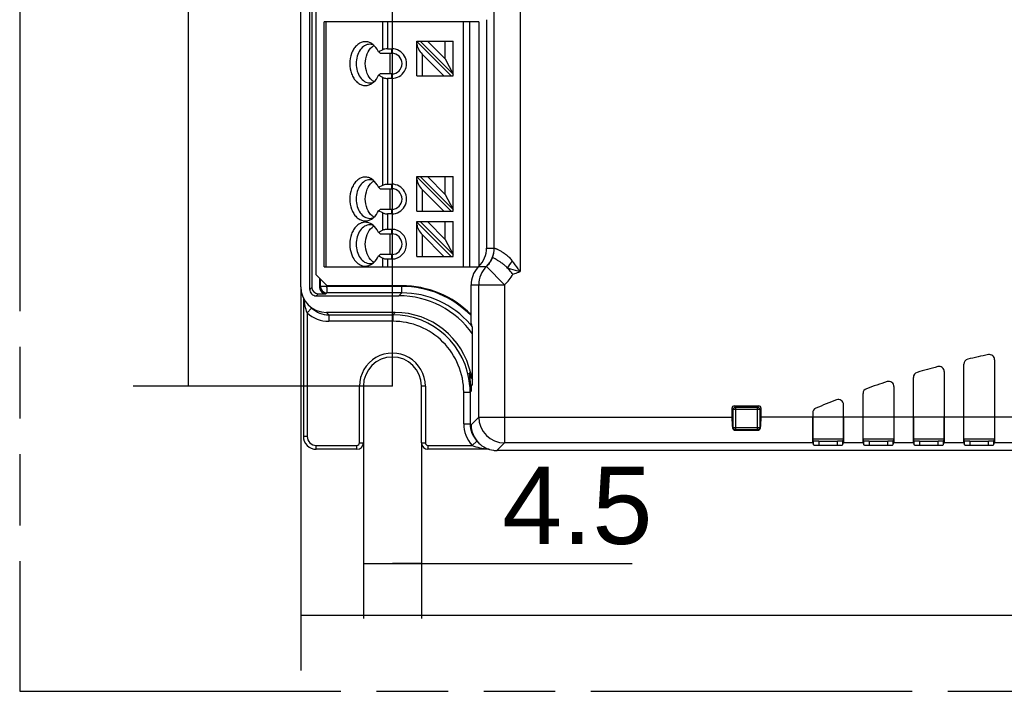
# Model space of a CAD drawing. Header units: millimetres. Extents: x 0 to 210, y 0 to 297.
# Tile 3 of 24: x 50 to 77, y 133 to 151. Entities that reach past the tile are written whole.
import ezdxf
from ezdxf.enums import TextEntityAlignment as Align

# ---------------------------------------------------------------- set-up
doc = ezdxf.new("R2010")
doc.units = ezdxf.units.MM
doc.header["$LTSCALE"] = 19.36
doc.linetypes.add('PHANTOM', pattern=[0.8, 0.45, -0.05, 0.1, -0.05, 0.1, -0.05])
doc.layers.get('0').update_dxf_attribs({"linetype": 'CONTINUOUS'})
doc.layers.add('DEFAULT_3', color=7, linetype='PHANTOM')
doc.layers.add('Z_DIM_2D', color=7, linetype='CONTINUOUS')
doc.styles.add('TEXTSTYLE_3', font='helveticaneueltw1g-ltcn.otf')
doc.dimstyles.new('DIMSTYLE_1', dxfattribs={"dimtxt": 2.1, "dimasz": 3.5, "dimexe": 1.5, "dimexo": 0, "dimgap": 0.525, "dimtad": 1, "dimdec": 3, "dimlfac": 2.857143, "dimdsep": 46, "dimtxsty": 'TEXTSTYLE_3', "dimblk": '_FILLED', "dimblk1": '_FILLED', "dimblk2": '_FILLED', "dimcen": 0.09, "dimclrt": 5, "dimadec": 3, "dimazin": 2, "dimtp": 0.3, "dimtm": 0.3, "dimtfac": 1, "dimtdec": 3, "dimtofl": 0, "dimtmove": 0, "dimatfit": 3, "dimldrblk": '_FILLED', "dimfxl": 0, "dimtolj": 1, "dimarcsym": 0})
doc.dimstyles.new('DIMSTYLE_2', dxfattribs={"dimtxt": 2.1, "dimasz": 3.5, "dimexe": 1.5, "dimexo": 0, "dimgap": 0.525, "dimtad": 1, "dimdec": 0, "dimlfac": 2.857143, "dimdsep": 46, "dimtxsty": 'TEXTSTYLE_3', "dimblk": '_FILLED', "dimblk1": '_FILLED', "dimblk2": '_FILLED', "dimcen": 0.09, "dimclrt": 5, "dimadec": 3, "dimazin": 2, "dimtp": 0.5, "dimtm": 0.5, "dimtfac": 1, "dimtdec": 0, "dimtofl": 0, "dimtmove": 0, "dimatfit": 3, "dimldrblk": '_FILLED', "dimfxl": 0, "dimtolj": 1, "dimarcsym": 0})
doc.dimstyles.new('DIMSTYLE_4', dxfattribs={"dimtxt": 2.1, "dimasz": 3.5, "dimexe": 1.5, "dimexo": 0, "dimgap": 0.525, "dimtad": 1, "dimdec": 3, "dimlfac": 2.857143, "dimdsep": 46, "dimtxsty": 'TEXTSTYLE_3', "dimblk": '_FILLED', "dimblk1": '_FILLED', "dimblk2": '_FILLED', "dimcen": 0.09, "dimclrt": 5, "dimadec": 3, "dimazin": 2, "dimtp": 0.1, "dimtm": 0.1, "dimtfac": 1, "dimtdec": 3, "dimtofl": 0, "dimtmove": 0, "dimatfit": 3, "dimldrblk": '_FILLED', "dimfxl": 0, "dimtolj": 1, "dimarcsym": 0})

# ---------------------------------------------------------------- blocks, each defined once
blk = doc.blocks.new('*D3')
at = {"layer": 'Z_DIM_2D', "color": 2, "linetype": 'Continuous', "transparency": 16777216}
for p, q in [((57.75, 143.661), (57.75, 133.243)), ((100.837, 139.914), (100.837, 133.243)), ((57.75, 134.743), (79.293, 134.743)), ((100.837, 134.743), (79.293, 134.743))]:
    blk.add_line(p, q, dxfattribs=at)
at = {"layer": 'Z_DIM_2D', "color": 5, "linetype": 'Continuous', "transparency": 16777216, "style": 'TEXTSTYLE_3'}
blk.add_text('123', height=2.1, dxfattribs=at).set_placement((79.293, 135.268), align=Align.CENTER)
blk = doc.blocks.new('_FILLED')
at = {"color": 0, "linetype": 'ByBlock'}
blk.add_solid([(0, 0), (-1, 0.125), (-1, -0.125)], dxfattribs=at)
blk = doc.blocks.new('_NONE')
blk = doc.blocks.new('*D6')
at = {"layer": 'Z_DIM_2D', "color": 2, "linetype": 'Continuous', "transparency": 16777216}
for p, q in [((59.449, 139.424), (59.449, 134.653)), ((61.024, 139.424), (61.024, 134.653)), ((59.449, 136.153), (60.237, 136.153)), ((61.024, 136.153), (60.237, 136.153)), ((60.237, 136.153), (66.738, 136.153))]:
    blk.add_line(p, q, dxfattribs=at)
at = {"layer": 'Z_DIM_2D', "color": 5, "linetype": 'Continuous', "transparency": 16777216, "style": 'TEXTSTYLE_3'}
blk.add_text('4.5', height=2.1, dxfattribs=at).set_placement((63.211, 136.678))
blk = doc.blocks.new('*D7')
at = {"layer": 'Z_DIM_2D', "color": 2, "linetype": 'Continuous', "transparency": 16777216}
for p, q in [((60.237, 140.964), (60.237, 168.539)), ((99.087, 164.414), (99.087, 168.539)), ((60.237, 167.039), (79.662, 167.039)), ((99.087, 167.039), (79.662, 167.039))]:
    blk.add_line(p, q, dxfattribs=at)
at = {"layer": 'Z_DIM_2D', "color": 5, "linetype": 'Continuous', "transparency": 16777216, "style": 'TEXTSTYLE_3'}
blk.add_text('111', height=2.1, dxfattribs=at).set_placement((79.662, 167.564), align=Align.CENTER)
blk = doc.blocks.new('*D8')
at = {"layer": 'Z_DIM_2D', "color": 2, "linetype": 'Continuous', "transparency": 16777216}
for p, q in [((99.087, 164.414), (53.21, 164.414)), ((54.71, 164.414), (54.71, 152.689)), ((54.71, 140.964), (54.71, 152.689)), ((60.237, 140.964), (53.21, 140.964))]:
    blk.add_line(p, q, dxfattribs=at)
at = {"layer": 'Z_DIM_2D', "color": 5, "linetype": 'Continuous', "transparency": 16777216, "style": 'TEXTSTYLE_3'}
blk.add_text('67', height=2.1, rotation=90, dxfattribs=at).set_placement((54.185, 154.275), align=Align.CENTER)

msp = doc.modelspace()

# ---------------------------------------------------------------- linework, layer by layer
at = {"color": 9, "linetype": 'Continuous'}
for p, q in [((63.69804, 165.95771), (63.69803, 144.06873)), ((62.99828, 144.70997), (62.99828, 165.25795)), ((58.43274, 150.8519), (58.43274, 144.2019)), ((59.97523, 150.09127), (59.97523, 150.8519)), ((60.09897, 150.8519), (60.09897, 150.1169)), ((62.16595, 144.2019), (62.16595, 150.8519)), ((62.3304, 150.8519), (62.3304, 144.2019)), ((60.21899, 149.9944), (60.21899, 150.1169)), ((61.04149, 149.97441), (61.04149, 149.3819)), ((59.97523, 146.41627), (59.97523, 149.33753)), ((60.09897, 149.3119), (60.09897, 146.4419)), ((60.21898, 149.3119), (60.21898, 149.4344)), ((60.21899, 146.3194), (60.21899, 146.4419)), ((61.04149, 146.29941), (61.04149, 145.7069)), ((59.97523, 145.19127), (59.97523, 145.66253)), ((60.09897, 145.6369), (60.09897, 145.2169)), ((60.21898, 145.6369), (60.21898, 145.7594)), ((60.21899, 145.0944), (60.21899, 145.2169)), ((61.04149, 145.07441), (61.04149, 144.4819)), ((60.21899, 144.4119), (60.21899, 144.5344)), ((62.78883, 144.70999), (62.99799, 144.70999)), ((59.97523, 144.2019), (59.97523, 144.43753)), ((60.09897, 144.4119), (60.09897, 144.2019)), ((62.58149, 144.21043), (62.78839, 144.21042)), ((62.7884, 144.21043), (63.27857, 143.71086)), ((58.28466, 143.66695), (58.25979, 143.64208)), ((58.28466, 143.66695), (58.28466, 143.87122)), ((60.49461, 143.66694), (58.28466, 143.66695)), ((60.49461, 143.66679), (60.49068, 143.66695)), ((60.4907, 143.49201), (60.4907, 143.66695)), ((62.36937, 143.71086), (63.27858, 143.71086)), ((62.57882, 140.12087), (62.57882, 143.71086)), ((63.27857, 143.71086), (63.27858, 139.4211)), ((58.04972, 143.64208), (57.99519, 143.58755)), ((58.17013, 143.41261), (58.22466, 143.46714)), ((60.4907, 143.49201), (58.45786, 143.49201)), ((60.4907, 143.49201), (60.41125, 143.41261)), ((57.92617, 142.94938), (58.04375, 143.07899)), ((57.92617, 142.94938), (57.92617, 139.59859)), ((58.51463, 142.89711), (58.4508, 142.96093)), ((58.51463, 142.89711), (60.24568, 142.89711)), ((58.51464, 142.89711), (58.51464, 142.72217)), ((60.30955, 142.96093), (60.24568, 142.89711)), ((60.24568, 142.89711), (60.2457, 142.72217)), ((60.24548, 142.72217), (58.51463, 142.72217)), ((59.44926, 140.96427), (59.34426, 140.96427)), ((59.34426, 139.42371), (59.34426, 140.96426)), ((61.12926, 140.96427), (61.02426, 140.96427)), ((61.12926, 140.96427), (61.12926, 139.42371)), ((62.17002, 139.94215), (62.17002, 140.79842)), ((62.17002, 140.79785), (62.34496, 140.79783)), ((62.34496, 140.79783), (62.37212, 140.82499)), ((62.34496, 140.79783), (62.34496, 139.94215)), ((72.47042, 140.45982), (72.47133, 140.46018)), ((69.44362, 140.35911), (69.47661, 140.32612)), ((70.20075, 140.32612), (69.47661, 140.32612)), ((69.47661, 139.84008), (69.47661, 140.32612)), ((69.54422, 140.39374), (69.51123, 140.42673)), ((69.54422, 140.39374), (70.13313, 140.39374)), ((69.54422, 140.39374), (69.54422, 139.77246)), ((70.16612, 140.42673), (70.13313, 140.39374)), ((70.13313, 139.77246), (70.13313, 140.39374)), ((70.20075, 140.32612), (70.23373, 140.35911)), ((70.20075, 140.32612), (70.20075, 139.84008)), ((62.17002, 139.94215), (62.34496, 139.94215)), ((62.37212, 139.91459), (62.34496, 139.94215)), ((62.57882, 140.12087), (62.37212, 139.91459)), ((62.57882, 140.12086), (69.44362, 140.12086)), ((89.44051, 140.12086), (70.23373, 140.12086)), ((69.47661, 139.84008), (69.46123, 139.8247)), ((69.47661, 139.84008), (70.20075, 139.84008)), ((69.53721, 139.76545), (69.54422, 139.77246)), ((70.13313, 139.77246), (69.54422, 139.77246)), ((70.13313, 139.77246), (70.14015, 139.76545)), ((70.21612, 139.8247), (70.20075, 139.84008)), ((57.92617, 139.59859), (57.82117, 139.5986)), ((59.34426, 139.4237), (59.44926, 139.4237)), ((61.02426, 139.4237), (61.12926, 139.4237)), ((62.39723, 139.35368), (62.52684, 139.47126)), ((62.52684, 139.47126), (62.52731, 139.47074)), ((63.07184, 139.21434), (63.27858, 139.4211)), ((71.6407, 139.4211), (63.27858, 139.4211)), ((72.46515, 139.52606), (71.6407, 139.52606)), ((71.7992, 139.46692), (71.7992, 139.36196)), ((72.30665, 139.36196), (72.30665, 139.46692)), ((73.0057, 139.4211), (72.46515, 139.4211)), ((73.83015, 139.52606), (73.0057, 139.52606)), ((73.1642, 139.46692), (73.1642, 139.36196)), ((73.67165, 139.36196), (73.67165, 139.46692)), ((74.3707, 139.4211), (73.83015, 139.4211)), ((75.19515, 139.52606), (74.3707, 139.52606)), ((74.5292, 139.46692), (74.5292, 139.36196)), ((75.03665, 139.36196), (75.03665, 139.46692)), ((75.7357, 139.4211), (75.19515, 139.4211)), ((76.56015, 139.52606), (75.7357, 139.52606)), ((75.8942, 139.46692), (75.8942, 139.36196)), ((76.40165, 139.36196), (76.40165, 139.46692)), ((77.1007, 139.4211), (76.56015, 139.4211)), ((58.17109, 139.24868), (58.17108, 139.35368)), ((58.17109, 139.35368), (59.27427, 139.35368)), ((59.27426, 139.24871), (59.27426, 139.35368)), ((61.19926, 139.35368), (61.19926, 139.24871)), ((61.19926, 139.35368), (62.39723, 139.35368))]:
    msp.add_line(p, q, dxfattribs=at)
at = {"color": 7, "linetype": 'Continuous'}
for p, q in [((57.7501, 143.66096), (57.7501, 165.50116)), ((57.99519, 143.58755), (57.99519, 165.50081)), ((58.04972, 165.44628), (58.04972, 143.64208)), ((58.17149, 143.9844), (58.17149, 165.32438)), ((62.78883, 150.90627), (62.78883, 144.70998)), ((58.38149, 144.2019), (58.38149, 150.8519)), ((62.58149, 150.8519), (58.38149, 150.8519)), ((62.58149, 150.8519), (62.58149, 144.2019)), ((59.97523, 150.09127), (59.85716, 150.03224)), ((60.09897, 150.1169), (60.21899, 150.1169)), ((60.90149, 149.3819), (60.90149, 150.3269)), ((60.90149, 150.3269), (61.88149, 150.3269)), ((61.83199, 149.3819), (60.90149, 150.3124)), ((61.88149, 149.4314), (60.98598, 150.3269)), ((61.67149, 149.83939), (61.18397, 150.3269)), ((61.67149, 149.83939), (61.67149, 150.3269)), ((61.88149, 149.3819), (61.88149, 150.3269)), ((59.90667, 149.9944), (60.21899, 149.9944)), ((60.17395, 149.4344), (60.17395, 149.9944)), ((61.04149, 149.97441), (61.634, 149.3819)), ((61.67149, 149.83939), (61.88149, 149.4314)), ((59.97523, 149.33753), (59.85716, 149.39656)), ((60.21898, 149.4344), (59.90668, 149.4344)), ((60.21898, 149.3119), (60.09897, 149.3119)), ((60.90149, 149.3819), (61.88149, 149.3819)), ((60.90149, 145.7069), (60.90149, 146.6519)), ((60.90149, 146.6519), (61.88149, 146.6519)), ((61.83199, 145.7069), (60.90149, 146.6374)), ((61.88149, 145.7564), (60.98598, 146.6519)), ((61.67149, 146.16439), (61.18397, 146.6519)), ((61.67149, 146.16439), (61.67149, 146.6519)), ((61.88149, 145.7069), (61.88149, 146.6519)), ((59.85716, 146.35724), (59.97523, 146.41627)), ((60.09897, 146.4419), (60.21899, 146.4419)), ((59.90667, 146.3194), (60.21899, 146.3194)), ((60.17395, 145.7594), (60.17395, 146.3194)), ((61.04149, 146.29941), (61.634, 145.7069)), ((61.67149, 146.16439), (61.88149, 145.7564)), ((59.97523, 145.66253), (59.85716, 145.72156)), ((60.21898, 145.7594), (59.90668, 145.7594)), ((60.21898, 145.6369), (60.09897, 145.6369)), ((60.90149, 145.7069), (61.88149, 145.7069)), ((60.90149, 144.4819), (60.90149, 145.4269)), ((60.90149, 145.4269), (61.88149, 145.4269)), ((61.83199, 144.4819), (60.90149, 145.4124)), ((61.88149, 144.5314), (60.98598, 145.4269)), ((61.67149, 144.93939), (61.18397, 145.4269)), ((61.67149, 144.93939), (61.67149, 145.4269)), ((61.88149, 144.4819), (61.88149, 145.4269)), ((59.97523, 145.19127), (59.85716, 145.13224)), ((59.90667, 145.0944), (60.21899, 145.0944)), ((60.21899, 145.2169), (60.09897, 145.2169)), ((60.17395, 144.5344), (60.17395, 145.0944)), ((61.04149, 145.07441), (61.634, 144.4819)), ((61.67149, 144.93939), (61.88149, 144.5314)), ((59.85716, 144.49656), (59.97523, 144.43753)), ((60.21899, 144.5344), (59.90668, 144.5344)), ((60.90149, 144.4819), (61.88149, 144.4819)), ((58.38149, 144.2019), (62.58149, 144.2019)), ((60.09897, 144.4119), (60.21899, 144.4119)), ((58.46986, 143.68601), (58.17149, 143.9844)), ((58.25979, 143.89609), (58.25979, 143.64208)), ((58.46032, 143.69556), (58.46032, 143.66695)), ((60.48925, 143.68601), (58.46986, 143.68601)), ((62.36937, 142.66948), (62.36937, 143.71086)), ((58.17013, 143.41261), (60.41125, 143.41261)), ((58.22466, 143.46714), (58.43473, 143.46714)), ((58.43473, 143.46714), (58.45786, 143.49201)), ((58.46041, 143.64268), (58.45986, 143.59504)), ((57.8212, 143.35605), (57.8212, 139.59859)), ((58.02253, 143.09906), (58.01911, 143.10245)), ((58.04375, 143.07899), (58.02253, 143.09906)), ((60.30964, 142.96093), (58.45077, 142.96093)), ((62.4097, 140.99865), (62.4097, 142.55579)), ((75.7296, 140.12086), (75.72927, 141.55686)), ((76.56661, 141.6795), (76.56625, 140.12086)), ((75.20154, 141.35556), (75.20125, 140.12086)), ((62.4097, 140.99865), (62.37212, 140.9736)), ((74.3646, 140.12086), (74.36435, 141.20017)), ((59.44926, 140.96427), (59.44926, 139.4237)), ((61.02426, 139.4237), (61.02426, 140.96427)), ((62.37212, 140.9736), (62.37212, 140.82499)), ((72.9996, 140.12086), (72.99945, 140.76056)), ((73.83644, 140.95019), (73.83625, 140.12086)), ((72.47034, 140.12086), (72.47042, 140.45982)), ((69.44362, 140.35911), (69.44362, 140.12086)), ((69.51123, 140.42673), (70.16612, 140.42673)), ((70.23373, 140.12086), (70.23373, 140.35911)), ((71.63457, 140.23416), (71.6346, 140.12086)), ((69.53721, 139.76545), (70.14015, 139.76545)), ((62.52731, 139.47074), (62.5497, 139.44722)), ((62.5497, 139.44722), (62.5503, 139.44662)), ((71.6592, 139.47056), (71.6407, 139.52606)), ((71.6407, 139.4211), (71.6592, 139.36559)), ((71.6592, 139.36559), (71.6592, 139.47056)), ((71.7992, 139.46692), (72.30665, 139.46692)), ((72.46515, 139.52606), (72.44665, 139.47056)), ((72.44665, 139.47056), (72.44665, 139.36559)), ((72.44665, 139.36559), (72.46515, 139.4211)), ((73.0242, 139.47056), (73.0057, 139.52606)), ((73.0057, 139.4211), (73.0242, 139.36559)), ((73.0242, 139.36559), (73.0242, 139.47056)), ((73.1642, 139.46692), (73.67165, 139.46692)), ((73.83015, 139.52606), (73.81165, 139.47056)), ((73.81165, 139.47056), (73.81165, 139.36559)), ((73.81165, 139.36559), (73.83015, 139.4211)), ((74.3892, 139.47056), (74.3707, 139.52606)), ((74.3707, 139.4211), (74.3892, 139.36559)), ((74.3892, 139.36559), (74.3892, 139.47056)), ((74.5292, 139.46692), (75.03665, 139.46692)), ((75.19515, 139.52606), (75.17665, 139.47056)), ((75.17665, 139.47056), (75.17665, 139.36559)), ((75.17665, 139.36559), (75.19515, 139.4211)), ((75.7542, 139.47056), (75.7357, 139.52606)), ((75.7357, 139.4211), (75.7542, 139.36559)), ((75.7542, 139.36559), (75.7542, 139.47056)), ((75.8942, 139.46692), (76.40165, 139.46692)), ((76.56015, 139.52606), (76.54165, 139.47056)), ((76.54165, 139.47056), (76.54165, 139.36559)), ((76.54165, 139.36559), (76.56015, 139.4211)), ((59.27426, 139.24871), (58.17108, 139.24871)), ((62.85707, 139.24871), (61.19926, 139.24871)), ((100.13691, 139.21434), (63.07277, 139.21434)), ((71.7992, 139.36196), (72.30665, 139.36196)), ((73.1642, 139.36196), (73.67165, 139.36196)), ((74.5292, 139.36196), (75.03665, 139.36196)), ((75.8942, 139.36196), (76.40165, 139.36196))]:
    msp.add_line(p, q, dxfattribs=at)
for centre, radius, start, end in [((59.48106, 149.9544), 0.35893, 58.28075, 63.473509), ((59.90861, 149.89831), 0.34982, 123.097747, 128.996514), ((59.89654, 149.9164), 0.32806, 120.758792, 123.056836), ((59.89152, 149.92481), 0.31827, 118.488488, 120.756803), ((60.21899, 149.7144), 0.4025, 269.997607, 89.997883), ((56.05685, 145.0073), 6.30018, 52.33343, 52.900164), ((60.21899, 149.7144), 0.28, 270, 89.999619), ((56.05688, 154.42152), 6.30018, 307.099499, 307.666245), ((59.47916, 149.47765), 0.3627, 298.176585, 301.704977), ((59.90818, 149.52988), 0.34906, 231.27092, 236.906953), ((59.89654, 149.5124), 0.32807, 236.943629, 239.239249), ((59.89152, 149.504), 0.31828, 239.241215, 241.511507), ((59.48106, 146.2794), 0.35893, 58.28075, 63.473509), ((59.90861, 146.22331), 0.34982, 123.097747, 128.996514), ((59.89654, 146.2414), 0.32806, 120.758792, 123.056836), ((59.89152, 146.24981), 0.31827, 118.488488, 120.756803), ((56.05685, 141.3323), 6.30018, 52.33343, 52.900164), ((60.21899, 146.0394), 0.4025, 269.997578, 89.997855), ((60.21899, 146.0394), 0.28, 270, 89.999615), ((59.90818, 145.85488), 0.34906, 231.27092, 236.906953), ((59.89654, 145.8374), 0.32807, 236.943629, 239.239249), ((59.89152, 145.829), 0.31828, 239.241215, 241.511507), ((56.05688, 150.74652), 6.30018, 307.099499, 307.666245), ((59.48106, 145.0544), 0.35893, 58.280749, 63.473503), ((59.47916, 145.80265), 0.3627, 298.176585, 301.704977), ((59.90861, 144.99831), 0.34982, 123.097724, 128.996515), ((59.89654, 145.0164), 0.32806, 120.758792, 123.056812), ((59.89152, 145.02481), 0.31827, 118.488458, 120.756803), ((56.05687, 140.10732), 6.30016, 52.333459, 52.900195), ((60.21899, 144.8144), 0.4025, 270.000062, 89.999756), ((60.21899, 144.8144), 0.28, 270, 89.999826), ((56.05689, 149.52151), 6.30017, 307.099532, 307.666281), ((62.08894, 144.71002), 0.69989, 314.453044, 359.99719), ((59.48013, 144.57598), 0.36077, 297.083305, 301.713298), ((59.90818, 144.62988), 0.34906, 231.270942, 236.905368), ((59.89654, 144.61241), 0.32807, 236.94201, 239.239239), ((59.89156, 144.60406), 0.31835, 239.241394, 241.468116), ((63.06909, 143.71113), 0.69957, 135.410016, 137.757813), ((63.06923, 143.71084), 0.69986, 138.71981, 179.997342), ((63.07045, 143.70988), 0.70141, 137.75711, 138.72684), ((58.4509, 143.66174), 0.7008, 180.063582, 269.988741), ((54.80667, 143.63763), 3.65376, 0.268773, 0.459783), ((60.49538, 141.04803), 2.63799, 44.723823, 90.13308), ((58.17012, 143.58755), 0.17493, 179.997918, 270.002085), ((56.85044, 143.64719), 1.60997, 359.839319, 0.269676), ((60.41161, 140.96376), 2.44885, 35.286526, 90.008488), ((60.30963, 140.8616), 2.09933, 12.414104, 89.999815), ((56.34342, 140.46804), 6.41549, 18.991249, 20.068589), ((76.42662, 141.67923), 0.13997, 0.122429, 101.781309), ((60.23676, 140.96427), 0.7875, 0, 180), ((75.86927, 141.55659), 0.13998, 103.04608, 179.882508), ((60.26645, 140.82491), 2.10566, 4.454239, 13.359882), ((74.50434, 141.19996), 0.13997, 106.224142, 179.909493), ((75.06154, 141.35534), 0.13998, 0.099222, 104.947061), ((60.27428, 140.8251), 2.09784, 359.997053, 4.465795), ((81.50212, 117.10867), 25.22665, 108.128652, 109.472245), ((73.69644, 140.95005), 0.14, 0.065358, 108.1598), ((73.13945, 140.76044), 0.13999, 109.461459, 179.947177), ((72.33041, 140.45976), 0.14, 0.026642, 111.421048), ((71.77458, 140.23416), 0.14001, 112.766231, 179.999112), ((63.07276, 139.91504), 0.70064, 180.004131, 224.702452), ((58.17105, 139.59856), 0.34988, 179.993896, 270.005907), ((59.27425, 139.42373), 0.17501, 270.004482, 359.991594), ((61.19928, 139.42373), 0.17501, 180.008404, 269.99552), ((62.72551, 139.56782), 0.2096, 224.054592, 225.029958), ((63.02998, 139.87252), 0.64034, 225.024255, 225.326771), ((63.07293, 139.91504), 0.70078, 225.274434, 262.023688), ((63.07224, 139.91245), 0.69811, 262.050244, 270.044136)]:
    msp.add_arc(centre, radius, start, end, dxfattribs=at)
at = {"color": 9, "linetype": 'Continuous'}
for centre, radius, start, end in [((62.29787, 144.70997), 0.70012, 314.477606, 0.001471), ((62.29395, 144.71082), 0.70432, 338.685083, 359.930593), ((63.27893, 143.71088), 0.70012, 134.479442, 180.001482), ((61.20517, 145.76482), 2.67975, 323.405915, 328.42945), ((62.29314, 144.71403), 1.40621, 314.48885, 329.434086), ((58.45976, 143.66711), 0.1751, 180.053755, 269.37874), ((60.49098, 141.04309), 2.62386, 44.258785, 89.920683), ((60.49105, 141.04316), 2.44885, 40.859606, 90.008304), ((58.51471, 143.59805), 0.87587, 227.782551, 269.995366), ((58.51483, 143.59813), 0.70102, 227.779192, 269.983623), ((60.24564, 140.79792), 2.0993, 4.689299, 89.999963), ((60.24594, 140.79809), 1.92408, 0.009857, 90.013693), ((60.49271, 141.04619), 2.44562, 40.47192, 40.831423), ((60.48835, 141.0425), 2.45132, 38.480586, 40.471278), ((60.23676, 140.96427), 0.8925, 359.999708, 180.000726), ((62.35049, 140.92978), 0.38321, 88.617085, 95.308821), ((60.24125, 140.79741), 2.10372, 4.503181, 4.693271), ((60.24594, 140.79772), 2.09902, 0.003208, 4.504926), ((63.04593, 139.94223), 0.8759, 180.005249, 222.216792), ((63.04602, 139.94235), 0.70105, 180.017003, 222.220071), ((63.27914, 140.12143), 0.70033, 180.044613, 269.954641), ((58.17105, 139.59856), 0.24488, 179.993774, 270.009214), ((59.27425, 139.42369), 0.07001, 270.016581, 0.014811), ((61.19927, 139.42369), 0.07001, 179.984769, 269.986826)]:
    msp.add_arc(centre, radius, start, end, dxfattribs=at)
at = {"color": 7, "linetype": 'Continuous'}
for centre, major_axis, ratio, start_param, end_param in [((60.09897, 150.0294), (0.175, 0), 0.5, 1.57079633, 2.35619449), ((61.04149, 150.10641), (-0.12155, 0.18704), 0.37136567, 0.51915727, 2.0899536), ((61.04149, 146.43141), (-0.12155, 0.18704), 0.37136567, 0.51915727, 2.0899536), ((61.04149, 145.20641), (-0.12155, 0.18704), 0.37136567, 0.51915727, 2.0899536), ((58.22478, 143.6422), (0.12383, 0.12383), 0.999315, -3.9266482, -2.35653711), ((58.43485, 143.6422), (0.12383, 0.12383), 0.999315, 2.35653711, 3.9266482), ((81.60793, 116.80496), (-25.54908, 0), 0.99996185, -1.36543918, -1.3429809), ((81.60793, 116.80496), (-25.54908, 0), 0.99996185, -1.31021637, -1.28745261), ((81.60793, 116.80587), (-25.54908, 0), 0.99996192, -1.19706649, -1.17341922), ((69.51609, 140.35426), (-0.05293, 0.05293), 0.93511313, -0.75187941, 0.75187941), ((70.16127, 140.35426), (0.05293, 0.05293), 0.93511313, -0.75187941, 0.75187941), ((69.63118, 140.12086), (0, 0.7), 0.26794919, 1.57079633, 2.00763966), ((70.04617, 140.12086), (0, 0.7), 0.26794919, -2.00763966, -1.57079633), ((74.3707, 140.12086), (-0.00014, 0.595), 0.00872255, 1.57079433, 3.11541072), ((75.19515, 140.12086), (0.00014, 0.595), 0.00872255, -3.11541072, -1.57079433)]:
    msp.add_ellipse(centre, major_axis=major_axis, ratio=ratio, start_param=start_param, end_param=end_param, dxfattribs=at)
for points, knots in [([(59.64137, 150.27555), (59.61078, 150.2908), (59.54516, 150.31212), (59.44119, 150.30919), (59.34156, 150.27098), (59.25262, 150.20116), (59.17863, 150.10459), (59.10304, 149.94461), (59.08076, 149.80687), (59.08076, 149.7144)], [0, 0, 0, 0, 0.10848433, 0.21450313, 0.32389459, 0.44130858, 0.56894645, 0.70651091, 1, 1, 1, 1]), ([(59.62523, 150.2394), (59.57604, 150.23939), (59.47037, 150.20746), (59.34938, 150.08511), (59.27168, 149.91327), (59.254, 149.78203), (59.254, 149.7144)], [0, 0, 0, 0, 0.20946651, 0.44465603, 0.71201896, 1, 1, 1, 1]), ([(59.50149, 149.7144), (59.50149, 149.8038), (59.53069, 149.97331), (59.6273, 150.12071), (59.68848, 150.17018)], [0, 0, 0, 0, 0.53189098, 1, 1, 1, 1]), ([(59.72217, 150.22118), (59.71434, 150.22418), (59.68304, 150.23463), (59.64983, 150.2394), (59.62523, 150.2394)], [0, 0, 0, 0, 0.25418032, 1, 1, 1, 1]), ([(59.85716, 150.03224), (59.84624, 150.05667), (59.8007, 150.14441), (59.73126, 150.22177), (59.66978, 150.25972)], [0, 0, 0, 0, 0.27024898, 1, 1, 1, 1]), ([(59.08076, 149.7144), (59.08076, 149.62087), (59.10354, 149.48157), (59.18086, 149.32035), (59.25644, 149.22361), (59.34717, 149.1545), (59.44857, 149.11806), (59.55391, 149.11795), (59.61979, 149.14153), (59.65042, 149.15793)], [0, 0, 0, 0, 0.2937172, 0.43118614, 0.55854903, 0.67560075, 0.78474461, 0.89088102, 1, 1, 1, 1]), ([(59.254, 149.7144), (59.254, 149.64677), (59.27168, 149.51553), (59.34938, 149.34369), (59.47037, 149.22134), (59.57604, 149.18941), (59.62523, 149.1894)], [0, 0, 0, 0, 0.28798104, 0.55534397, 0.79053349, 1, 1, 1, 1]), ([(59.68979, 149.25757), (59.62821, 149.30689), (59.53087, 149.4546), (59.50149, 149.62468), (59.50149, 149.7144)], [0, 0, 0, 0, 0.46788857, 1, 1, 1, 1]), ([(59.66978, 149.16908), (59.68937, 149.18118), (59.76889, 149.24107), (59.82613, 149.32711), (59.85716, 149.39656)], [0, 0, 0, 0, 0.23240888, 1, 1, 1, 1]), ([(59.97523, 149.33753), (59.98354, 149.33337), (60.02291, 149.3175), (60.06593, 149.3119), (60.09897, 149.3119)], [0, 0, 0, 0, 0.21951638, 1, 1, 1, 1]), ([(59.62523, 149.1894), (59.64983, 149.1894), (59.68304, 149.19417), (59.71434, 149.20462), (59.72217, 149.20762)], [0, 0, 0, 0, 0.74581964, 1, 1, 1, 1]), ([(59.64137, 146.60055), (59.61078, 146.6158), (59.54516, 146.63712), (59.44119, 146.63419), (59.34156, 146.59598), (59.25262, 146.52616), (59.17863, 146.42959), (59.10304, 146.26961), (59.08076, 146.13187), (59.08076, 146.0394)], [0, 0, 0, 0, 0.10848433, 0.21450313, 0.32389459, 0.44130858, 0.56894645, 0.70651091, 1, 1, 1, 1]), ([(59.62523, 146.5644), (59.57604, 146.56439), (59.47037, 146.53246), (59.34938, 146.41011), (59.27168, 146.23827), (59.254, 146.10703), (59.254, 146.0394)], [0, 0, 0, 0, 0.20946651, 0.44465603, 0.71201896, 1, 1, 1, 1]), ([(59.50149, 146.0394), (59.50149, 146.1288), (59.53069, 146.29831), (59.6273, 146.44571), (59.68848, 146.49518)], [0, 0, 0, 0, 0.53189098, 1, 1, 1, 1]), ([(59.72217, 146.54618), (59.71434, 146.54918), (59.68304, 146.55963), (59.64983, 146.5644), (59.62523, 146.5644)], [0, 0, 0, 0, 0.25418032, 1, 1, 1, 1]), ([(59.85716, 146.35724), (59.84624, 146.38167), (59.8007, 146.46941), (59.73126, 146.54677), (59.66978, 146.58472)], [0, 0, 0, 0, 0.27024898, 1, 1, 1, 1]), ([(59.97523, 146.41627), (59.98354, 146.42043), (60.0229, 146.4363), (60.06593, 146.4419), (60.09897, 146.4419)], [0, 0, 0, 0, 0.21951976, 1, 1, 1, 1]), ([(59.08076, 146.0394), (59.08076, 145.94587), (59.10354, 145.80657), (59.18086, 145.64535), (59.25644, 145.54861), (59.34717, 145.4795), (59.44857, 145.44306), (59.55391, 145.44295), (59.61979, 145.46653), (59.65042, 145.48293)], [0, 0, 0, 0, 0.2937172, 0.43118614, 0.55854903, 0.67560075, 0.78474461, 0.89088102, 1, 1, 1, 1]), ([(59.254, 146.0394), (59.254, 145.97177), (59.27168, 145.84053), (59.34938, 145.66869), (59.47037, 145.54634), (59.57604, 145.51441), (59.62523, 145.5144)], [0, 0, 0, 0, 0.28798104, 0.55534397, 0.79053349, 1, 1, 1, 1]), ([(59.68979, 145.58257), (59.62821, 145.63189), (59.53087, 145.7796), (59.50149, 145.94968), (59.50149, 146.0394)], [0, 0, 0, 0, 0.46788857, 1, 1, 1, 1]), ([(59.62523, 145.5144), (59.64983, 145.5144), (59.68304, 145.51917), (59.71434, 145.52962), (59.72217, 145.53262)], [0, 0, 0, 0, 0.74581964, 1, 1, 1, 1]), ([(59.66978, 145.49408), (59.68937, 145.50618), (59.76889, 145.56607), (59.82613, 145.65211), (59.85716, 145.72156)], [0, 0, 0, 0, 0.23240888, 1, 1, 1, 1]), ([(59.97523, 145.66253), (59.98354, 145.65837), (60.02291, 145.6425), (60.06593, 145.6369), (60.09897, 145.6369)], [0, 0, 0, 0, 0.21951635, 1, 1, 1, 1]), ([(59.64137, 145.37555), (59.61078, 145.3908), (59.54516, 145.41212), (59.44119, 145.40919), (59.34156, 145.37098), (59.25262, 145.30116), (59.17863, 145.20459), (59.10304, 145.04461), (59.08076, 144.90687), (59.08076, 144.8144)], [0, 0, 0, 0, 0.10848433, 0.21450313, 0.32389459, 0.44130858, 0.56894645, 0.7065109, 1, 1, 1, 1]), ([(59.62523, 145.3394), (59.57604, 145.33939), (59.47037, 145.30746), (59.34938, 145.18511), (59.27168, 145.01327), (59.254, 144.88203), (59.254, 144.8144)], [0, 0, 0, 0, 0.20946651, 0.44465603, 0.71201896, 1, 1, 1, 1]), ([(59.50149, 144.8144), (59.50149, 144.9038), (59.53069, 145.07331), (59.6273, 145.22071), (59.68848, 145.27018)], [0, 0, 0, 0, 0.53189098, 1, 1, 1, 1]), ([(59.72217, 145.32118), (59.71434, 145.32418), (59.68304, 145.33463), (59.64983, 145.3394), (59.62523, 145.3394)], [0, 0, 0, 0, 0.25418036, 1, 1, 1, 1]), ([(59.85716, 145.13224), (59.84624, 145.15667), (59.8007, 145.24441), (59.73126, 145.32177), (59.66978, 145.35972)], [0, 0, 0, 0, 0.27024898, 1, 1, 1, 1]), ([(60.09897, 145.2169), (60.08735, 145.2169), (60.04515, 145.21476), (60.00268, 145.205), (59.97523, 145.19127)], [0, 0, 0, 0, 0.27471656, 1, 1, 1, 1]), ([(59.08076, 144.8144), (59.08076, 144.78652), (59.08613, 144.67807), (59.11289, 144.57024), (59.14581, 144.49656)], [0, 0, 0, 0, 0.25678422, 1, 1, 1, 1]), ([(59.254, 144.8144), (59.254, 144.74677), (59.27168, 144.61553), (59.34938, 144.44369), (59.47037, 144.32134), (59.57604, 144.28941), (59.62523, 144.2894)], [0, 0, 0, 0, 0.28798104, 0.55534397, 0.79053349, 1, 1, 1, 1]), ([(59.68979, 144.35757), (59.62821, 144.40689), (59.53087, 144.5546), (59.50149, 144.72468), (59.50149, 144.8144)], [0, 0, 0, 0, 0.46788857, 1, 1, 1, 1]), ([(59.14581, 144.49656), (59.16983, 144.44282), (59.22891, 144.34629), (59.3556, 144.24358), (59.505, 144.20705), (59.60167, 144.23295), (59.64438, 144.25477)], [0, 0, 0, 0, 0.28429645, 0.53726256, 0.76832912, 1, 1, 1, 1]), ([(59.66978, 144.26908), (59.68937, 144.28118), (59.76889, 144.34107), (59.82613, 144.42711), (59.85716, 144.49656)], [0, 0, 0, 0, 0.23240101, 1, 1, 1, 1]), ([(59.62523, 144.2894), (59.65011, 144.2894), (59.68372, 144.29429), (59.71534, 144.30497), (59.72326, 144.30804)], [0, 0, 0, 0, 0.74572739, 1, 1, 1, 1]), ([(59.97523, 144.43753), (59.98354, 144.43337), (60.02291, 144.4175), (60.06593, 144.4119), (60.09897, 144.4119)], [0, 0, 0, 0, 0.21948351, 1, 1, 1, 1]), ([(63.35669, 144.16731), (63.33494, 144.19346), (63.28542, 144.23729), (63.21034, 144.29368), (63.14023, 144.34087), (63.07873, 144.37976), (63.02828, 144.41112), (62.98981, 144.43301), (62.96623, 144.44897), (62.95347, 144.45304), (62.9501, 144.45481)], [0, 0, 0, 0, 0.20412212, 0.39375858, 0.56407608, 0.71091505, 0.83063536, 0.9202107, 0.97717601, 1, 1, 1, 1]), ([(63.50395, 143.99893), (63.49183, 144.01341), (63.44339, 144.0701), (63.39394, 144.12592), (63.35669, 144.16731)], [0, 0, 0, 0, 0.25320734, 1, 1, 1, 1]), ([(58.45986, 143.59504), (58.45973, 143.58126), (58.45951, 143.55664), (58.45911, 143.52805), (58.45893, 143.51012), (58.45809, 143.5005), (58.45888, 143.49452), (58.45786, 143.49201)], [0, 0, 0, 0, 0.40098928, 0.71624738, 0.83369773, 0.92123295, 1, 1, 1, 1]), ([(71.6407, 139.4211), (71.64017, 139.4227), (71.64014, 139.42833), (71.6393, 139.4397), (71.63893, 139.45755), (71.63803, 139.49341), (71.63724, 139.55241), (71.63633, 139.63845), (71.63561, 139.74243), (71.63484, 139.90525), (71.63462, 140.03297), (71.6346, 140.12086)], [0, 0, 0, 0, 0.00723197, 0.02367265, 0.04920427, 0.08358163, 0.17753452, 0.30204304, 0.45249222, 0.62326749, 1, 1, 1, 1]), ([(71.63551, 140.12086), (71.63553, 140.04616), (71.63572, 139.93759), (71.63638, 139.7992), (71.63699, 139.71081), (71.63776, 139.63767), (71.63843, 139.58753), (71.63919, 139.55705), (71.63951, 139.54187), (71.64022, 139.53221), (71.64025, 139.52742), (71.6407, 139.52606)], [0, 0, 0, 0, 0.3767325, 0.54750778, 0.69795696, 0.82246548, 0.91641837, 0.95079573, 0.97632735, 0.99276803, 1, 1, 1, 1]), ([(72.46515, 139.52606), (72.4656, 139.52742), (72.46563, 139.53221), (72.46634, 139.54187), (72.46666, 139.55705), (72.46742, 139.58753), (72.4681, 139.63767), (72.46887, 139.71081), (72.46948, 139.7992), (72.47013, 139.93759), (72.47032, 140.04616), (72.47034, 140.12086)], [0, 0, 0, 0, 0.00723198, 0.02367266, 0.04920429, 0.08358165, 0.17753455, 0.30204307, 0.45249226, 0.62326752, 1, 1, 1, 1]), ([(72.47125, 140.12086), (72.47123, 140.03297), (72.47101, 139.90525), (72.47024, 139.74243), (72.46952, 139.63845), (72.46862, 139.55241), (72.46782, 139.49341), (72.46693, 139.45755), (72.46655, 139.4397), (72.46572, 139.42833), (72.46568, 139.4227), (72.46515, 139.4211)], [0, 0, 0, 0, 0.37673248, 0.54750775, 0.69795694, 0.82246546, 0.91641835, 0.95079572, 0.97632734, 0.99276802, 1, 1, 1, 1]), ([(73.0057, 139.4211), (73.00517, 139.4227), (73.00514, 139.42833), (73.0043, 139.4397), (73.00393, 139.45755), (73.00303, 139.49341), (73.00224, 139.55241), (73.00133, 139.63845), (73.00061, 139.74243), (72.99984, 139.90525), (72.99962, 140.03297), (72.9996, 140.12086)], [0, 0, 0, 0, 0.00723198, 0.02367267, 0.0492043, 0.08358167, 0.17753457, 0.3020431, 0.45249228, 0.62326755, 1, 1, 1, 1]), ([(73.83625, 140.12086), (73.83623, 140.03297), (73.83601, 139.90525), (73.83524, 139.74243), (73.83452, 139.63845), (73.83362, 139.55241), (73.83282, 139.49341), (73.83193, 139.45755), (73.83155, 139.4397), (73.83072, 139.42833), (73.83068, 139.4227), (73.83015, 139.4211)], [0, 0, 0, 0, 0.37673244, 0.54750769, 0.69795688, 0.82246541, 0.91641832, 0.95079569, 0.97632732, 0.99276802, 1, 1, 1, 1]), ([(74.3707, 139.4211), (74.37017, 139.4227), (74.37014, 139.42833), (74.3693, 139.4397), (74.36893, 139.45755), (74.36803, 139.49341), (74.36724, 139.55241), (74.36633, 139.63845), (74.36561, 139.74243), (74.36484, 139.90525), (74.36462, 140.03297), (74.3646, 140.12086)], [0, 0, 0, 0, 0.00723198, 0.02367269, 0.04920433, 0.0835817, 0.17753461, 0.30204315, 0.45249233, 0.62326759, 1, 1, 1, 1]), ([(75.20125, 140.12086), (75.20123, 140.03297), (75.20101, 139.90525), (75.20024, 139.74243), (75.19952, 139.63845), (75.19862, 139.55241), (75.19782, 139.49341), (75.19693, 139.45755), (75.19655, 139.4397), (75.19572, 139.42833), (75.19568, 139.4227), (75.19515, 139.4211)], [0, 0, 0, 0, 0.3767324, 0.54750765, 0.69795683, 0.82246537, 0.91641829, 0.95079566, 0.97632731, 0.99276801, 1, 1, 1, 1]), ([(75.7357, 139.4211), (75.73517, 139.4227), (75.73514, 139.42833), (75.7343, 139.4397), (75.73393, 139.45755), (75.73303, 139.49341), (75.73224, 139.55241), (75.73133, 139.63845), (75.73061, 139.74243), (75.72984, 139.90525), (75.72962, 140.03298), (75.7296, 140.12086)], [0, 0, 0, 0, 0.00723199, 0.0236727, 0.04920435, 0.08358173, 0.17753465, 0.30204319, 0.45249238, 0.62326762, 1, 1, 1, 1]), ([(76.56625, 140.12086), (76.56623, 140.03298), (76.56601, 139.90525), (76.56524, 139.74243), (76.56452, 139.63845), (76.56362, 139.55241), (76.56282, 139.49341), (76.56193, 139.45755), (76.56155, 139.4397), (76.56072, 139.42833), (76.56068, 139.4227), (76.56015, 139.4211)], [0, 0, 0, 0, 0.37673236, 0.54750761, 0.6979568, 0.82246534, 0.91641826, 0.95079564, 0.9763273, 0.99276801, 1, 1, 1, 1]), ([(69.46123, 139.8247), (69.46328, 139.80833), (69.48408, 139.77608), (69.51947, 139.76545), (69.53721, 139.76545)], [0, 0, 0, 0, 0.48191103, 1, 1, 1, 1]), ([(70.14015, 139.76545), (70.15788, 139.76545), (70.19327, 139.77607), (70.21407, 139.80833), (70.21612, 139.8247)], [0, 0, 0, 0, 0.51809161, 1, 1, 1, 1]), ([(71.7992, 139.46692), (71.78143, 139.46692), (71.75561, 139.46703), (71.7228, 139.46751), (71.70181, 139.46786), (71.68489, 139.46861), (71.67136, 139.46864), (71.6646, 139.47023), (71.65952, 139.46961), (71.6592, 139.47056)], [0, 0, 0, 0, 0.38035359, 0.55234149, 0.70334208, 0.82771506, 0.92064786, 0.9786946, 1, 1, 1, 1]), ([(72.44665, 139.47056), (72.44633, 139.46961), (72.44125, 139.47023), (72.43449, 139.46864), (72.42096, 139.46861), (72.40405, 139.46786), (72.38305, 139.46751), (72.35024, 139.46703), (72.32442, 139.46692), (72.30665, 139.46692)], [0, 0, 0, 0, 0.02130547, 0.07935227, 0.1722852, 0.29665825, 0.4476589, 0.61964675, 1, 1, 1, 1]), ([(73.1642, 139.46692), (73.14643, 139.46692), (73.12061, 139.46703), (73.0878, 139.46751), (73.06681, 139.46786), (73.04989, 139.46861), (73.03636, 139.46864), (73.0296, 139.47023), (73.02452, 139.46961), (73.0242, 139.47056)], [0, 0, 0, 0, 0.38035359, 0.55234149, 0.70334208, 0.82771507, 0.92064786, 0.9786946, 1, 1, 1, 1]), ([(73.81165, 139.47056), (73.81133, 139.46961), (73.80625, 139.47023), (73.79949, 139.46864), (73.78596, 139.46861), (73.76905, 139.46786), (73.74805, 139.46751), (73.71524, 139.46703), (73.68942, 139.46692), (73.67165, 139.46692)], [0, 0, 0, 0, 0.02130547, 0.07935227, 0.1722852, 0.29665825, 0.4476589, 0.61964675, 1, 1, 1, 1]), ([(74.5292, 139.46692), (74.51143, 139.46692), (74.48561, 139.46703), (74.4528, 139.46751), (74.43181, 139.46786), (74.41489, 139.46861), (74.40136, 139.46864), (74.3946, 139.47023), (74.38952, 139.46961), (74.3892, 139.47056)], [0, 0, 0, 0, 0.38035359, 0.55234149, 0.70334208, 0.82771507, 0.92064786, 0.9786946, 1, 1, 1, 1]), ([(75.17665, 139.47056), (75.17633, 139.46961), (75.17125, 139.47023), (75.16449, 139.46864), (75.15096, 139.46861), (75.13405, 139.46786), (75.11305, 139.46751), (75.08024, 139.46703), (75.05442, 139.46692), (75.03665, 139.46692)], [0, 0, 0, 0, 0.02130547, 0.07935227, 0.1722852, 0.29665825, 0.4476589, 0.61964675, 1, 1, 1, 1]), ([(75.8942, 139.46692), (75.87643, 139.46692), (75.85061, 139.46703), (75.8178, 139.46751), (75.79681, 139.46786), (75.77989, 139.46861), (75.76636, 139.46864), (75.7596, 139.47023), (75.75452, 139.46961), (75.7542, 139.47056)], [0, 0, 0, 0, 0.38035359, 0.55234149, 0.70334208, 0.82771507, 0.92064786, 0.9786946, 1, 1, 1, 1]), ([(76.54165, 139.47056), (76.54133, 139.46961), (76.53625, 139.47023), (76.52949, 139.46864), (76.51596, 139.46861), (76.49905, 139.46786), (76.47805, 139.46751), (76.44524, 139.46703), (76.41942, 139.46692), (76.40165, 139.46692)], [0, 0, 0, 0, 0.02130547, 0.07935227, 0.1722852, 0.29665825, 0.4476589, 0.61964675, 1, 1, 1, 1]), ([(71.6592, 139.36559), (71.65952, 139.36465), (71.6646, 139.36527), (71.67136, 139.36367), (71.68489, 139.36365), (71.70181, 139.3629), (71.7228, 139.36255), (71.75561, 139.36207), (71.78143, 139.36196), (71.7992, 139.36196)], [0, 0, 0, 0, 0.02130547, 0.07935231, 0.17228523, 0.29665828, 0.44765891, 0.61964675, 1, 1, 1, 1]), ([(72.30665, 139.36196), (72.32442, 139.36196), (72.35024, 139.36207), (72.38305, 139.36255), (72.40405, 139.3629), (72.42096, 139.36365), (72.43449, 139.36367), (72.44125, 139.36527), (72.44633, 139.36465), (72.44665, 139.36559)], [0, 0, 0, 0, 0.38035353, 0.55234141, 0.70334198, 0.82771497, 0.92064778, 0.97869456, 1, 1, 1, 1]), ([(73.0242, 139.36559), (73.02452, 139.36465), (73.0296, 139.36527), (73.03636, 139.36367), (73.04989, 139.36365), (73.06681, 139.3629), (73.0878, 139.36255), (73.12061, 139.36207), (73.14643, 139.36196), (73.1642, 139.36196)], [0, 0, 0, 0, 0.02130547, 0.07935231, 0.17228523, 0.29665828, 0.44765891, 0.61964675, 1, 1, 1, 1]), ([(73.67165, 139.36196), (73.68942, 139.36196), (73.71524, 139.36207), (73.74805, 139.36255), (73.76905, 139.3629), (73.78596, 139.36365), (73.79949, 139.36367), (73.80625, 139.36527), (73.81133, 139.36465), (73.81165, 139.36559)], [0, 0, 0, 0, 0.3803535, 0.55234137, 0.70334194, 0.82771492, 0.92064774, 0.97869454, 1, 1, 1, 1]), ([(74.3892, 139.36559), (74.38952, 139.36465), (74.3946, 139.36527), (74.40136, 139.36367), (74.41489, 139.36365), (74.43181, 139.3629), (74.4528, 139.36255), (74.48561, 139.36207), (74.51143, 139.36196), (74.5292, 139.36196)], [0, 0, 0, 0, 0.02130547, 0.07935231, 0.17228523, 0.29665828, 0.44765891, 0.61964675, 1, 1, 1, 1]), ([(75.03665, 139.36196), (75.05442, 139.36196), (75.08024, 139.36207), (75.11305, 139.36255), (75.13405, 139.3629), (75.15096, 139.36365), (75.16449, 139.36367), (75.17125, 139.36527), (75.17633, 139.36465), (75.17665, 139.36559)], [0, 0, 0, 0, 0.3803535, 0.55234137, 0.70334194, 0.82771492, 0.92064774, 0.97869454, 1, 1, 1, 1]), ([(75.7542, 139.36559), (75.75452, 139.36465), (75.7596, 139.36527), (75.76636, 139.36367), (75.77989, 139.36365), (75.79681, 139.3629), (75.8178, 139.36255), (75.85061, 139.36207), (75.87643, 139.36196), (75.8942, 139.36196)], [0, 0, 0, 0, 0.02130547, 0.07935231, 0.17228523, 0.29665828, 0.44765891, 0.61964675, 1, 1, 1, 1]), ([(76.40165, 139.36196), (76.41942, 139.36196), (76.44524, 139.36207), (76.47805, 139.36255), (76.49905, 139.3629), (76.51596, 139.36365), (76.52949, 139.36367), (76.53625, 139.36527), (76.54133, 139.36465), (76.54165, 139.36559)], [0, 0, 0, 0, 0.3803535, 0.55234137, 0.70334194, 0.82771492, 0.92064774, 0.97869454, 1, 1, 1, 1])]:
    msp.add_open_spline(points, degree=3, knots=knots, dxfattribs=at)
at = {"color": 9, "linetype": 'Continuous'}
for points, knots in [([(62.99828, 144.70997), (62.99967, 144.71028), (63.00436, 144.70829), (63.01356, 144.70557), (63.02798, 144.69965), (63.04718, 144.69173), (63.071, 144.68106), (63.11115, 144.66202), (63.1699, 144.63123), (63.24754, 144.58456), (63.33107, 144.52471), (63.41401, 144.4504), (63.46432, 144.39251), (63.48838, 144.36174)], [0, 0, 0, 0, 0.00702359, 0.02327323, 0.04867831, 0.08300459, 0.12595641, 0.17713029, 0.30198654, 0.45259367, 0.62314469, 0.80754958, 1, 1, 1, 1]), ([(63.69803, 144.06876), (63.68052, 144.09352), (63.6112, 144.19158), (63.54149, 144.28939), (63.48838, 144.36175)], [0, 0, 0, 0, 0.25258016, 1, 1, 1, 1]), ([(63.35669, 144.16731), (63.38481, 144.15883), (63.49825, 144.1248), (63.61212, 144.09221), (63.69803, 144.06873)], [0, 0, 0, 0, 0.24800465, 1, 1, 1, 1]), ([(63.50395, 143.99895), (63.51989, 144.0049), (63.58442, 144.02863), (63.64923, 144.05154), (63.69802, 144.06875)], [0, 0, 0, 0, 0.24751474, 1, 1, 1, 1]), ([(57.92617, 142.94938), (57.90121, 143.00956), (57.86421, 143.13457), (57.84296, 143.26265), (57.83547, 143.3267)], [0, 0, 0, 0, 0.50259035, 1, 1, 1, 1]), ([(62.39723, 139.35368), (62.46486, 139.32572), (62.60925, 139.28468), (62.75718, 139.26364), (62.83285, 139.25697)], [0, 0, 0, 0, 0.49065662, 1, 1, 1, 1])]:
    msp.add_open_spline(points, degree=3, knots=knots, dxfattribs=at)
for points in [[(62.9501, 144.45481), (62.91446, 144.36386), (62.85816, 144.27879), (62.7884, 144.21042)], [(69.47661, 140.32612), (69.47774, 140.34307), (69.49337, 140.37698), (69.52727, 140.3926), (69.54422, 140.39374)], [(70.13313, 140.39374), (70.15008, 140.3926), (70.18399, 140.37698), (70.19961, 140.34307), (70.20075, 140.32612)], [(69.54422, 139.77246), (69.52727, 139.7736), (69.49337, 139.78922), (69.47774, 139.82313), (69.47661, 139.84008)], [(70.20075, 139.84008), (70.19961, 139.82313), (70.18399, 139.78922), (70.15008, 139.7736), (70.13313, 139.77246)]]:
    msp.add_open_spline(points, degree=3, dxfattribs=at)
at = {"color": 7, "linetype": 'Continuous'}
for points in [[(62.31513, 141.31146), (62.32994, 141.24913), (62.36379, 141.189), (62.40931, 141.14391)], [(62.40946, 141.19574), (62.38613, 141.23116), (62.36898, 141.27149), (62.35988, 141.31291)]]:
    msp.add_open_spline(points, degree=3, dxfattribs=at)
at = {"layer": 'DEFAULT_3', "color": 91, "linetype": 'PHANTOM', "true_color": 0x80ff80}
for p, q in [((50.12864, 182.68), (50.12864, 132.68)), ((50.12864, 132.68), (150.12864, 132.68))]:
    msp.add_line(p, q, dxfattribs=at)

# ---------------------------------------------------------------- dimensions: what is measured, and where the dimension line sits
at = {"layer": 'Z_DIM_2D', "color": 2, "linetype": 'Continuous'}
for base, p1, p2, angle, dimstyle, picture, middle in [((60.23676, 167.03924), (99.08676, 164.41427), (60.23676, 140.96427), 180, 'DIMSTYLE_1', '*D7', (79.48546, 167.03924)), ((54.71016, 140.96427), (99.08676, 164.41427), (60.23676, 140.96427), 270, 'DIMSTYLE_1', '*D8', (54.71016, 154.27065)), ((100.83676, 134.74286), (57.7501, 143.66096), (100.83676, 139.91405), 0, 'DIMSTYLE_2', '*D3', (79.33653, 134.74286))]:
    dim = msp.add_linear_dim(base=base, p1=p1, p2=p2, angle=angle, dimstyle=dimstyle, override={"dimblk1": 'NONE', "dimblk2": 'NONE', "dimsah": 1}, dxfattribs=at)
    dim.commit()
    dim.dimension.update_dxf_attribs({"geometry": picture, "text_midpoint": middle, "dimtype": 160})
dim = msp.add_linear_dim(base=(61.02426, 136.15319), p1=(59.44926, 139.4237), p2=(61.02426, 139.4237), dimstyle='DIMSTYLE_4', override={"dimblk1": 'NONE', "dimblk2": 'NONE', "dimsah": 1}, dxfattribs=at)
dim.commit()
dim.dimension.update_dxf_attribs({"geometry": '*D6', "text_midpoint": (64.95878, 136.15319), "dimtype": 160})

doc.saveas('drawing.dxf')
